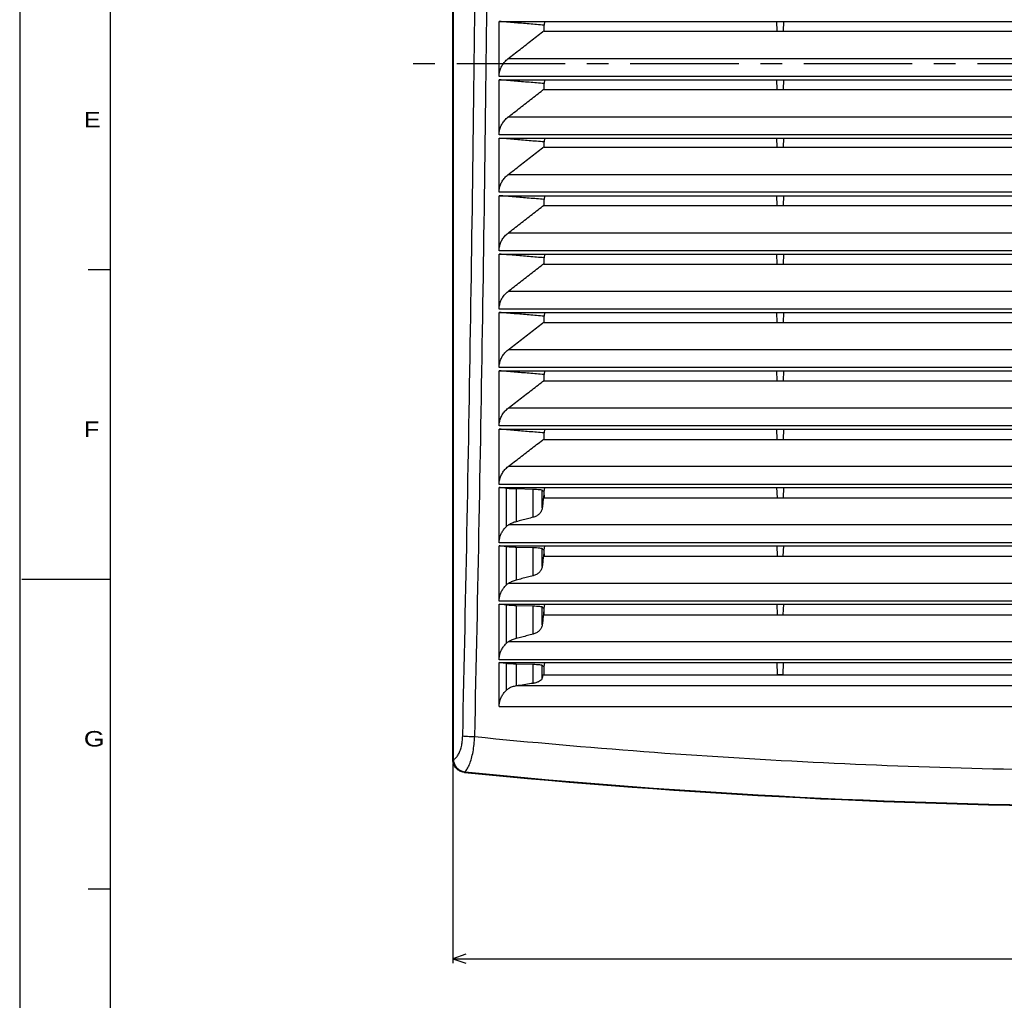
# Model space of a CAD drawing. Extents: x 0 to 1189, y 0 to 841.
# Tile 2 of 12: x 0 to 223, y 325 to 547. Entities that reach past the tile are written whole.
import ezdxf

# ---------------------------------------------------------------- set-up
doc = ezdxf.new("R2010")
doc.units = 0
doc.header["$LTSCALE"] = 65.395
doc.header["$MEASUREMENT"] = 0
doc.linetypes.add('CENTER', pattern=[0.6, 0.375, -0.075, 0.075, -0.075])
doc.layers.get('0').update_dxf_attribs({"linetype": 'CONTINUOUS'})
doc.layers.add('DEFAULT_1', color=7, linetype='CENTER')
doc.styles.add('TEXTSTYLE_1', font='txt', dxfattribs={"width": 0.6})
doc.styles.add('TEXTSTYLE_2', font='txt', dxfattribs={"width": 0.6})
doc.dimstyles.new('DIMSTYLE_1', dxfattribs={"dimtxt": 4, "dimasz": 3, "dimexe": 0.18, "dimexo": 0.0625, "dimgap": 0.09, "dimtad": 1, "dimdsep": 46, "dimtxsty": 'TEXTSTYLE_2', "dimcen": 0.09, "dimadec": 0, "dimazin": 0, "dimtp": 0.2, "dimtm": 0.2, "dimtfac": 1, "dimtofl": 0, "dimtmove": 0, "dimatfit": 3, "dimfxl": 1, "dimtolj": 1, "dimarcsym": 0})

# ---------------------------------------------------------------- blocks, each defined once
blk = doc.blocks.new('*D6')
at = {"color": 2, "linetype": 'Continuous'}
for p, q in [((97.89, 378.36), (97.89, 333.26)), ((413.89, 378.36), (413.89, 333.26)), ((97.89, 334.26), (255.89, 334.26)), ((413.89, 334.26), (255.89, 334.26))]:
    blk.add_line(p, q, dxfattribs=at)
for points in [[(100.89, 335.26), (97.89, 334.26), (100.89, 333.26)], [(410.89, 333.26), (413.89, 334.26), (410.89, 335.26)]]:
    blk.add_lwpolyline(points, dxfattribs=at)
at = {"color": 2, "linetype": 'Continuous', "style": 'TEXTSTYLE_2', "width": 0.45}
blk.add_text('316', height=4, dxfattribs=at).set_placement((253.44, 335.26))

msp = doc.modelspace()

# ---------------------------------------------------------------- linework, layer by layer
at = {"color": 2, "linetype": 'Continuous'}
msp.add_line((0, 841), (0, 0), dxfattribs=at)
at = {"color": 5, "linetype": 'Continuous'}
msp.add_line((20.5, 20.5), (20.5, 820.5), dxfattribs=at)
at = {"color": 7, "linetype": 'Continuous'}
for p, q in [((97.893, 379.363), (97.893, 693.94)), ((98.033, 693.814), (98.033, 379.49)), ((108.393, 533.787), (108.393, 546.202)), ((108.393, 546.202), (403.393, 546.202)), ((118.656, 546.202), (118.572, 545.354)), ((171.103, 546.202), (171.186, 544.008)), ((172.684, 546.202), (172.601, 544.008)), ((118.571, 544.147), (118.572, 545.354)), ((118.573, 544.008), (118.571, 544.147)), ((118.573, 544.008), (393.214, 544.008)), ((108.393, 520.575), (108.393, 533.002)), ((108.393, 533.002), (403.393, 533.002)), ((118.653, 533.002), (118.569, 532.154)), ((118.569, 530.927), (118.569, 532.154)), ((171.106, 533.002), (171.189, 530.79)), ((172.681, 533.002), (172.598, 530.79)), ((118.57, 530.79), (118.569, 530.927)), ((118.57, 530.79), (393.217, 530.79)), ((108.393, 507.564), (108.393, 519.802)), ((108.393, 519.802), (403.393, 519.802)), ((118.565, 517.907), (118.566, 518.954)), ((118.65, 519.802), (118.566, 518.954)), ((171.109, 519.802), (171.192, 517.773)), ((172.678, 519.802), (172.595, 517.773)), ((118.567, 517.773), (118.565, 517.907)), ((118.567, 517.773), (393.22, 517.773)), ((108.393, 494.353), (108.393, 506.802)), ((108.393, 506.802), (403.393, 506.802)), ((118.647, 506.802), (118.562, 505.954)), ((118.562, 504.687), (118.562, 505.954)), ((171.112, 506.802), (171.196, 504.556)), ((172.675, 506.802), (172.591, 504.556)), ((118.563, 504.556), (118.562, 504.687)), ((118.563, 504.556), (393.223, 504.556)), ((108.393, 481.142), (108.393, 493.602)), ((108.393, 493.602), (403.393, 493.602)), ((118.643, 493.602), (118.559, 492.754)), ((171.116, 493.602), (171.199, 491.338)), ((172.671, 493.602), (172.588, 491.338)), ((20.5, 490), (15.5, 490)), ((118.56, 491.338), (118.559, 491.467)), ((118.56, 491.338), (393.227, 491.338)), ((108.393, 467.931), (108.393, 480.402)), ((108.393, 480.402), (403.393, 480.402)), ((118.64, 480.402), (118.555, 479.554)), ((171.119, 480.402), (171.203, 478.121)), ((172.668, 480.402), (172.584, 478.121)), ((118.556, 478.121), (118.555, 478.246)), ((118.556, 478.121), (393.231, 478.121)), ((108.393, 454.72), (108.393, 467.202)), ((108.393, 467.202), (403.393, 467.202)), ((118.636, 467.202), (118.551, 466.354)), ((171.123, 467.202), (171.207, 464.904)), ((172.664, 467.202), (172.58, 464.904)), ((118.552, 464.904), (118.551, 465.026)), ((118.552, 464.904), (393.235, 464.904)), ((108.393, 441.509), (108.393, 454.002)), ((108.393, 454.002), (403.393, 454.002)), ((118.631, 454.002), (118.547, 453.154)), ((171.128, 454.002), (171.211, 451.687)), ((172.659, 454.002), (172.576, 451.687)), ((118.548, 451.687), (118.547, 451.805)), ((118.548, 451.687), (393.239, 451.687)), ((108.393, 428.298), (108.393, 440.802)), ((108.393, 440.802), (403.393, 440.802)), ((118.627, 440.802), (118.53, 439.83)), ((171.132, 440.802), (171.216, 438.47)), ((172.655, 440.802), (172.571, 438.47)), ((112.257, 440.551), (116.08, 440.442)), ((118.53, 439.83), (118.53, 439.738)), ((118.53, 439.738), (118.543, 438.47)), ((118.543, 438.47), (393.244, 438.47)), ((108.393, 415.087), (108.393, 427.602)), ((108.393, 427.602), (403.393, 427.602)), ((118.622, 427.602), (118.526, 426.634)), ((171.137, 427.602), (171.221, 425.253)), ((172.65, 427.602), (172.566, 425.253)), ((112.257, 427.351), (116.08, 427.242)), ((118.526, 426.634), (118.526, 426.479)), ((118.526, 426.479), (118.538, 425.253)), ((118.538, 425.253), (393.248, 425.253)), ((20.5, 420), (0.5, 420)), ((108.393, 401.876), (108.393, 414.402)), ((108.393, 414.402), (403.393, 414.402)), ((112.257, 414.151), (116.08, 414.042)), ((118.617, 414.402), (118.521, 413.438)), ((171.142, 414.402), (171.226, 412.036)), ((172.645, 414.402), (172.561, 412.036)), ((118.521, 413.438), (118.521, 413.219)), ((118.521, 413.219), (118.534, 412.036)), ((118.534, 412.036), (393.253, 412.036)), ((108.393, 391.28), (108.393, 401.202)), ((108.393, 401.202), (403.393, 401.202)), ((112.257, 400.951), (116.08, 400.842)), ((118.612, 401.202), (118.517, 400.242)), ((171.147, 401.202), (171.23, 398.439)), ((172.64, 401.202), (172.557, 398.439)), ((118.261, 398.402), (118.516, 398.48)), ((118.516, 398.48), (171.243, 398.48)), ((172.544, 398.48), (179.681, 398.481)), ((179.681, 398.481), (192.106, 398.48)), ((192.106, 398.48), (207.681, 398.481)), ((207.681, 398.481), (227.217, 398.48)), ((393.526, 398.402), (118.261, 398.402)), ((172.557, 398.439), (171.23, 398.439)), ((20.5, 350), (15.5, 350))]:
    msp.add_line(p, q, dxfattribs=at)
at = {"color": 9, "linetype": 'Continuous'}
for p, q in [((401.41, 537.745), (110.377, 537.745)), ((403.393, 533.787), (108.393, 533.787)), ((401.402, 524.544), (110.385, 524.544)), ((403.393, 520.575), (108.393, 520.575)), ((401.394, 511.543), (110.393, 511.543)), ((403.393, 507.564), (108.393, 507.564)), ((401.385, 498.342), (110.402, 498.342)), ((403.393, 494.353), (108.393, 494.353)), ((401.377, 485.14), (110.41, 485.14)), ((403.393, 481.142), (108.393, 481.142)), ((401.369, 471.939), (110.418, 471.939)), ((403.393, 467.931), (108.393, 467.931)), ((401.361, 458.738), (110.426, 458.738)), ((403.393, 454.72), (108.393, 454.72)), ((401.352, 445.537), (110.435, 445.537)), ((403.393, 441.509), (108.393, 441.509)), ((109.967, 440.67), (109.967, 431.923)), ((112.257, 440.551), (112.257, 433.073)), ((116.08, 434.074), (116.08, 440.442)), ((118.147, 436.181), (118.147, 440.214)), ((401.285, 432.336), (110.502, 432.336)), ((403.393, 428.298), (108.393, 428.298)), ((109.967, 427.47), (109.967, 418.715)), ((112.257, 427.351), (112.257, 419.864)), ((116.08, 420.864), (116.08, 427.242)), ((118.147, 422.967), (118.147, 427.014)), ((401.274, 419.135), (110.513, 419.135)), ((403.393, 415.087), (108.393, 415.087)), ((109.967, 414.27), (109.967, 405.506)), ((112.257, 414.151), (112.257, 406.655)), ((116.08, 407.654), (116.08, 414.042)), ((118.147, 409.754), (118.147, 413.814)), ((401.263, 405.934), (110.524, 405.934)), ((403.393, 401.876), (108.393, 401.876)), ((109.967, 401.07), (109.967, 394.913)), ((112.257, 400.951), (112.257, 395.927)), ((116.08, 396.523), (116.08, 400.842)), ((118.147, 397.772), (118.147, 400.614)), ((112.726, 396.002), (399.061, 396.002)), ((108.393, 391.28), (403.393, 391.28)), ((98.033, 379.49), (97.893, 379.363)), ((100.734, 376.506), (100.594, 376.38))]:
    msp.add_line(p, q, dxfattribs=at)
at = {"color": 7, "linetype": 'Continuous'}
for radius, start, end in [(1564.25, 264.302261, 269.867325), (1564.11, 264.306902, 269.869871)]:
    msp.add_arc((255.893, 1932.902), radius, start, end, dxfattribs=at)
at = {"color": 9, "linetype": 'Continuous'}
for points, knots in [([(100.157, 384.63), (100.523, 400.921), (101.2, 433.51), (102.047, 482.404), (102.727, 531.315), (103.238, 580.242), (103.582, 629.185), (103.699, 661.818), (103.729, 678.137)], [0, 0, 0, 0, 48.8864561, 97.7877257, 146.7034474, 195.6333163, 244.5770258, 293.5342126, 293.5342126, 293.5342126, 293.5342126]), ([(102.876, 384.485), (103.242, 400.784), (103.919, 433.388), (104.766, 482.304), (105.446, 531.237), (105.957, 580.186), (106.301, 629.151), (106.418, 661.799), (106.448, 678.125)], [0, 0, 0, 0, 48.9086503, 97.831943, 146.7696891, 195.7215899, 244.6873464, 293.6667654, 293.6667654, 293.6667654, 293.6667654]), ([(98.041, 379.281), (98.254, 379.374), (98.672, 379.683), (99.169, 380.354), (99.58, 381.227), (99.89, 382.263), (100.091, 383.415), (100.147, 384.219), (100.157, 384.63)], [0, 0, 0, 0, 0.6960483, 1.5214568, 2.4856858, 3.574802, 4.756975, 5.988753, 5.988753, 5.988753, 5.988753]), ([(100.157, 384.63), (100.311, 384.611), (100.679, 384.579), (101.306, 384.54), (102.058, 384.507), (102.596, 384.492), (102.876, 384.485)], [0, 0, 0, 0, 0.4653157, 1.1102012, 1.8834709, 2.7234977, 2.7234977, 2.7234977, 2.7234977]), ([(100.642, 376.517), (100.865, 376.712), (101.275, 377.264), (101.761, 378.288), (102.18, 379.581), (102.515, 381.087), (102.756, 382.745), (102.847, 383.897), (102.876, 384.485)], [0, 0, 0, 0, 0.8880808, 2.0264698, 3.3955778, 4.955388, 6.649623, 8.4181315, 8.4181315, 8.4181315, 8.4181315]), ([(102.876, 384.485), (115.605, 383.206), (141.081, 380.966), (179.345, 378.564), (217.618, 377.123), (255.893, 376.643), (294.169, 377.123), (332.442, 378.564), (370.705, 380.966), (396.182, 383.206), (408.911, 384.485)], [0, 0, 0, 0, 38.3810789, 76.7142887, 115.0035884, 153.2706623, 191.5377363, 229.8270368, 268.160234, 306.5412895, 306.5412895, 306.5412895, 306.5412895])]:
    msp.add_open_spline(points, degree=3, knots=knots, dxfattribs=at)
at = {"color": 7, "linetype": 'Continuous'}
for points, knots in [([(118.572, 545.354), (117.442, 545.448), (115.181, 545.636), (111.788, 545.919), (109.525, 546.107), (108.393, 546.202)], [0, 0, 0, 0, 3.4019939, 6.8064773, 10.2134502, 10.2134502, 10.2134502, 10.2134502]), ([(110.377, 537.745), (111.288, 538.457), (113.11, 539.88), (115.841, 542.014), (117.662, 543.436), (118.571, 544.147)], [0, 0, 0, 0, 3.4683836, 6.9345086, 10.398377, 10.398377, 10.398377, 10.398377]), ([(108.393, 533.787), (108.393, 534.067), (108.445, 534.645), (108.679, 535.497), (109.079, 536.326), (109.643, 537.096), (110.117, 537.542), (110.377, 537.745)], [0, 0, 0, 0, 0.8420914, 1.7282336, 2.6378999, 3.5872837, 4.5776026, 4.5776026, 4.5776026, 4.5776026]), ([(118.569, 532.154), (117.439, 532.248), (115.179, 532.436), (111.787, 532.719), (109.525, 532.907), (108.393, 533.002)], [0, 0, 0, 0, 3.4010445, 6.8045774, 10.2105988, 10.2105988, 10.2105988, 10.2105988]), ([(110.385, 524.544), (111.295, 525.254), (113.115, 526.672), (115.842, 528.8), (117.66, 530.218), (118.569, 530.927)], [0, 0, 0, 0, 3.4616135, 6.9209777, 10.3780946, 10.3780946, 10.3780946, 10.3780946]), ([(108.393, 520.575), (108.393, 520.857), (108.445, 521.435), (108.68, 522.29), (109.082, 523.121), (109.648, 523.894), (110.124, 524.34), (110.385, 524.544)], [0, 0, 0, 0, 0.8438931, 1.7323882, 2.6447484, 3.5971692, 4.5908009, 4.5908009, 4.5908009, 4.5908009]), ([(118.566, 518.954), (117.436, 519.048), (115.177, 519.236), (111.786, 519.519), (109.525, 519.707), (108.393, 519.802)], [0, 0, 0, 0, 3.4000191, 6.8025256, 10.2075194, 10.2075194, 10.2075194, 10.2075194]), ([(110.393, 511.543), (111.302, 512.25), (113.119, 513.665), (115.843, 515.786), (117.658, 517.2), (118.565, 517.907)], [0, 0, 0, 0, 3.454865, 6.9074898, 10.3578766, 10.3578766, 10.3578766, 10.3578766]), ([(108.393, 507.564), (108.393, 507.846), (108.445, 508.426), (108.681, 509.283), (109.085, 510.116), (109.653, 510.891), (110.131, 511.339), (110.393, 511.543)], [0, 0, 0, 0, 0.8456641, 1.7364764, 2.6514918, 3.6069077, 4.6038069, 4.6038069, 4.6038069, 4.6038069]), ([(118.562, 505.954), (117.433, 506.048), (115.174, 506.236), (111.785, 506.519), (109.524, 506.707), (108.393, 506.802)], [0, 0, 0, 0, 3.3989351, 6.8003564, 10.2042639, 10.2042639, 10.2042639, 10.2042639]), ([(110.402, 498.342), (111.309, 499.047), (113.123, 500.457), (115.843, 502.572), (117.656, 503.982), (118.562, 504.687)], [0, 0, 0, 0, 3.4479304, 6.89363, 10.337101, 10.337101, 10.337101, 10.337101]), ([(108.393, 494.353), (108.393, 494.636), (108.446, 495.217), (108.683, 496.076), (109.088, 496.911), (109.658, 497.688), (110.138, 498.137), (110.402, 498.342)], [0, 0, 0, 0, 0.8474591, 1.740624, 2.6583378, 3.6167987, 4.6170209, 4.6170209, 4.6170209, 4.6170209]), ([(118.559, 492.754), (117.43, 492.848), (115.172, 493.036), (111.784, 493.319), (109.524, 493.507), (108.393, 493.602)], [0, 0, 0, 0, 3.3977591, 6.7980031, 10.2007318, 10.2007318, 10.2007318, 10.2007318]), ([(118.559, 491.467), (118.559, 491.61), (118.559, 491.896), (118.559, 492.325), (118.559, 492.611), (118.559, 492.754)], [0, 0, 0, 0, 0.4291076, 0.858216, 1.2873253, 1.2873253, 1.2873253, 1.2873253]), ([(110.41, 485.14), (111.316, 485.844), (113.128, 487.25), (115.844, 489.358), (117.654, 490.764), (118.559, 491.467)], [0, 0, 0, 0, 3.4409129, 6.8796045, 10.3160769, 10.3160769, 10.3160769, 10.3160769]), ([(108.393, 481.142), (108.393, 481.425), (108.446, 482.008), (108.684, 482.869), (109.09, 483.706), (109.664, 484.485), (110.146, 484.935), (110.41, 485.14)], [0, 0, 0, 0, 0.8492505, 1.744768, 2.6651824, 3.6266925, 4.6302427, 4.6302427, 4.6302427, 4.6302427]), ([(118.555, 479.554), (117.427, 479.648), (115.17, 479.836), (111.782, 480.119), (109.523, 480.307), (108.393, 480.402)], [0, 0, 0, 0, 3.3965071, 6.7954977, 10.1969717, 10.1969717, 10.1969717, 10.1969717]), ([(118.555, 478.246), (118.555, 478.391), (118.555, 478.682), (118.555, 479.118), (118.555, 479.409), (118.555, 479.554)], [0, 0, 0, 0, 0.4359382, 0.8718773, 1.3078174, 1.3078174, 1.3078174, 1.3078174]), ([(110.418, 471.939), (111.323, 472.64), (113.132, 474.042), (115.844, 476.144), (117.651, 477.546), (118.555, 478.246)], [0, 0, 0, 0, 3.4338125, 6.8654132, 10.2948044, 10.2948044, 10.2948044, 10.2948044]), ([(108.393, 467.931), (108.393, 468.215), (108.446, 468.799), (108.685, 469.662), (109.093, 470.501), (109.669, 471.282), (110.153, 471.734), (110.418, 471.939)], [0, 0, 0, 0, 0.8510386, 1.7489084, 2.6720257, 3.636589, 4.6434724, 4.6434724, 4.6434724, 4.6434724]), ([(118.551, 466.354), (117.423, 466.448), (115.167, 466.636), (111.781, 466.919), (109.523, 467.107), (108.393, 467.202)], [0, 0, 0, 0, 3.3951792, 6.7928404, 10.1929834, 10.1929834, 10.1929834, 10.1929834]), ([(118.551, 465.026), (118.551, 465.173), (118.551, 465.469), (118.551, 465.911), (118.551, 466.207), (118.551, 466.354)], [0, 0, 0, 0, 0.4428019, 0.8856048, 1.3284088, 1.3284088, 1.3284088, 1.3284088]), ([(110.426, 458.738), (111.33, 459.437), (113.136, 460.835), (115.844, 462.93), (117.649, 464.327), (118.551, 465.026)], [0, 0, 0, 0, 3.4266291, 6.8510562, 10.2732834, 10.2732834, 10.2732834, 10.2732834]), ([(108.393, 454.72), (108.393, 455.004), (108.446, 455.59), (108.686, 456.455), (109.096, 457.297), (109.674, 458.08), (110.16, 458.532), (110.426, 458.738)], [0, 0, 0, 0, 0.8528232, 1.7530451, 2.6788678, 3.6464883, 4.6567099, 4.6567099, 4.6567099, 4.6567099]), ([(118.547, 453.154), (117.42, 453.248), (115.164, 453.437), (111.78, 453.719), (109.522, 453.907), (108.393, 454.002)], [0, 0, 0, 0, 3.3937753, 6.790031, 10.1887669, 10.1887669, 10.1887669, 10.1887669]), ([(118.547, 451.805), (118.547, 451.955), (118.547, 452.255), (118.547, 452.705), (118.547, 453.004), (118.547, 453.154)], [0, 0, 0, 0, 0.4496986, 0.8993983, 1.3490992, 1.3490992, 1.3490992, 1.3490992]), ([(110.435, 445.537), (111.337, 446.234), (113.14, 447.627), (115.844, 449.716), (117.646, 451.109), (118.547, 451.805)], [0, 0, 0, 0, 3.4193629, 6.8365335, 10.2515139, 10.2515139, 10.2515139, 10.2515139]), ([(108.393, 441.509), (108.393, 441.794), (108.447, 442.381), (108.688, 443.248), (109.099, 444.092), (109.68, 444.877), (110.167, 445.33), (110.435, 445.537)], [0, 0, 0, 0, 0.8546044, 1.7571783, 2.6857084, 3.6563904, 4.6699553, 4.6699553, 4.6699553, 4.6699553]), ([(109.967, 440.67), (109.704, 440.692), (109.18, 440.736), (108.656, 440.78), (108.393, 440.802)], [0, 0, 0, 0, 0.7892435, 1.5786209, 1.5786209, 1.5786209, 1.5786209]), ([(109.967, 440.67), (110.197, 440.651), (110.685, 440.617), (111.448, 440.577), (111.982, 440.559), (112.257, 440.551)], [0, 0, 0, 0, 0.6921277, 1.4688085, 2.2932607, 2.2932607, 2.2932607, 2.2932607]), ([(116.08, 440.442), (116.34, 440.435), (116.813, 440.414), (117.443, 440.372), (117.859, 440.302), (118.096, 440.266), (118.147, 440.214)], [0, 0, 0, 0, 0.781504, 1.4255465, 1.8724401, 2.0885411, 2.0885411, 2.0885411, 2.0885411]), ([(118.147, 440.214), (118.19, 440.172), (118.275, 440.086), (118.402, 439.958), (118.488, 439.872), (118.53, 439.83)], [0, 0, 0, 0, 0.18106451, 0.36206959, 0.54301528, 0.54301528, 0.54301528, 0.54301528]), ([(118.53, 439.738), (118.487, 439.343), (118.402, 438.552), (118.275, 437.367), (118.19, 436.576), (118.147, 436.181)], [0, 0, 0, 0, 1.1923573, 2.385001, 3.5779313, 3.5779313, 3.5779313, 3.5779313]), ([(116.08, 434.074), (115.655, 433.963), (114.805, 433.741), (113.531, 433.407), (112.681, 433.184), (112.257, 433.073)], [0, 0, 0, 0, 1.3172182, 2.6346041, 3.9521578, 3.9521578, 3.9521578, 3.9521578]), ([(118.147, 436.181), (118.119, 435.922), (117.957, 435.41), (117.467, 434.783), (116.821, 434.328), (116.33, 434.14), (116.08, 434.074)], [0, 0, 0, 0, 0.7817413, 1.564449, 2.348584, 3.1248089, 3.1248089, 3.1248089, 3.1248089]), ([(108.393, 428.298), (108.393, 428.547), (108.434, 429.06), (108.619, 429.823), (108.935, 430.575), (109.381, 431.29), (109.758, 431.721), (109.967, 431.923)], [0, 0, 0, 0, 0.7488456, 1.5366804, 2.3459509, 3.1837093, 4.0548039, 4.0548039, 4.0548039, 4.0548039]), ([(110.502, 432.336), (110.404, 432.276), (110.218, 432.149), (110.046, 432.001), (109.967, 431.923)], [0, 0, 0, 0, 0.34377028, 0.67743881, 0.67743881, 0.67743881, 0.67743881]), ([(112.257, 433.073), (111.952, 432.993), (111.347, 432.79), (110.777, 432.503), (110.502, 432.336)], [0, 0, 0, 0, 0.9433808, 1.907608, 1.907608, 1.907608, 1.907608]), ([(109.967, 427.47), (109.704, 427.492), (109.18, 427.536), (108.656, 427.58), (108.393, 427.602)], [0, 0, 0, 0, 0.7892449, 1.5786237, 1.5786237, 1.5786237, 1.5786237]), ([(109.967, 427.47), (110.197, 427.451), (110.685, 427.417), (111.448, 427.377), (111.982, 427.358), (112.257, 427.351)], [0, 0, 0, 0, 0.6921573, 1.4688423, 2.2932624, 2.2932624, 2.2932624, 2.2932624]), ([(116.08, 427.242), (116.34, 427.235), (116.813, 427.214), (117.443, 427.172), (117.859, 427.102), (118.096, 427.065), (118.147, 427.014)], [0, 0, 0, 0, 0.7814374, 1.4254817, 1.8724156, 2.0885515, 2.0885515, 2.0885515, 2.0885515]), ([(118.147, 427.014), (118.189, 426.972), (118.273, 426.887), (118.4, 426.761), (118.484, 426.676), (118.526, 426.634)], [0, 0, 0, 0, 0.17906079, 0.35806349, 0.53700811, 0.53700811, 0.53700811, 0.53700811]), ([(118.526, 426.479), (118.484, 426.089), (118.399, 425.309), (118.273, 424.138), (118.189, 423.358), (118.147, 422.967)], [0, 0, 0, 0, 1.1771541, 2.3545884, 3.5323031, 3.5323031, 3.5323031, 3.5323031]), ([(118.147, 422.967), (118.119, 422.709), (117.957, 422.198), (117.467, 421.572), (116.821, 421.117), (116.33, 420.93), (116.08, 420.864)], [0, 0, 0, 0, 0.7800836, 1.5621225, 2.3461287, 3.1223974, 3.1223974, 3.1223974, 3.1223974]), ([(116.08, 420.864), (115.655, 420.753), (114.805, 420.531), (113.531, 420.197), (112.681, 419.975), (112.257, 419.864)], [0, 0, 0, 0, 1.317089, 2.6343454, 3.9517691, 3.9517691, 3.9517691, 3.9517691]), ([(108.393, 415.087), (108.393, 415.336), (108.434, 415.849), (108.619, 416.613), (108.935, 417.365), (109.381, 418.08), (109.758, 418.512), (109.967, 418.715)], [0, 0, 0, 0, 0.7488297, 1.5369637, 2.3468037, 3.1851947, 4.0570534, 4.0570534, 4.0570534, 4.0570534]), ([(110.513, 419.135), (110.413, 419.074), (110.222, 418.945), (110.048, 418.794), (109.967, 418.715)], [0, 0, 0, 0, 0.35040789, 0.69029008, 0.69029008, 0.69029008, 0.69029008]), ([(112.257, 419.864), (111.954, 419.785), (111.353, 419.584), (110.786, 419.3), (110.513, 419.135)], [0, 0, 0, 0, 0.9372939, 1.8948588, 1.8948588, 1.8948588, 1.8948588]), ([(109.967, 414.27), (109.704, 414.292), (109.18, 414.336), (108.656, 414.38), (108.393, 414.402)], [0, 0, 0, 0, 0.7892463, 1.5786265, 1.5786265, 1.5786265, 1.5786265]), ([(109.967, 414.27), (110.197, 414.251), (110.685, 414.217), (111.448, 414.177), (111.982, 414.158), (112.257, 414.151)], [0, 0, 0, 0, 0.6921875, 1.4688766, 2.2932642, 2.2932642, 2.2932642, 2.2932642]), ([(116.08, 414.042), (116.34, 414.035), (116.813, 414.013), (117.443, 413.972), (117.859, 413.902), (118.096, 413.865), (118.147, 413.814)], [0, 0, 0, 0, 0.7813697, 1.4254159, 1.8723906, 2.0885621, 2.0885621, 2.0885621, 2.0885621]), ([(118.147, 413.814), (118.189, 413.772), (118.272, 413.689), (118.397, 413.563), (118.48, 413.48), (118.521, 413.438)], [0, 0, 0, 0, 0.17695826, 0.3538598, 0.53070464, 0.53070464, 0.53070464, 0.53070464]), ([(118.521, 413.219), (118.48, 412.834), (118.396, 412.064), (118.272, 410.909), (118.189, 410.139), (118.147, 409.754)], [0, 0, 0, 0, 1.1613458, 2.3229654, 3.4848588, 3.4848588, 3.4848588, 3.4848588]), ([(118.147, 409.754), (118.119, 409.496), (117.957, 408.986), (117.467, 408.361), (116.821, 407.907), (116.33, 407.72), (116.08, 407.654)], [0, 0, 0, 0, 0.7784361, 1.5598081, 2.3436867, 3.1200005, 3.1200005, 3.1200005, 3.1200005]), ([(116.08, 407.654), (115.655, 407.543), (114.805, 407.321), (113.531, 406.988), (112.681, 406.766), (112.257, 406.655)], [0, 0, 0, 0, 1.3169607, 2.6340884, 3.9513831, 3.9513831, 3.9513831, 3.9513831]), ([(108.393, 401.876), (108.393, 402.125), (108.434, 402.638), (108.619, 403.402), (108.935, 404.155), (109.381, 404.871), (109.758, 405.303), (109.967, 405.506)], [0, 0, 0, 0, 0.7488103, 1.5372398, 2.3476474, 3.186669, 4.0592908, 4.0592908, 4.0592908, 4.0592908]), ([(110.524, 405.934), (110.422, 405.872), (110.227, 405.741), (110.049, 405.587), (109.967, 405.506)], [0, 0, 0, 0, 0.35708315, 0.70320475, 0.70320475, 0.70320475, 0.70320475]), ([(112.257, 406.655), (111.956, 406.577), (111.359, 406.378), (110.795, 406.097), (110.524, 405.934)], [0, 0, 0, 0, 0.931177, 1.8820607, 1.8820607, 1.8820607, 1.8820607]), ([(109.967, 401.07), (109.704, 401.092), (109.18, 401.136), (108.656, 401.18), (108.393, 401.202)], [0, 0, 0, 0, 0.7892478, 1.5786294, 1.5786294, 1.5786294, 1.5786294]), ([(109.967, 401.07), (110.197, 401.051), (110.685, 401.016), (111.448, 400.977), (111.982, 400.958), (112.257, 400.951)], [0, 0, 0, 0, 0.6922181, 1.4689115, 2.2932659, 2.2932659, 2.2932659, 2.2932659]), ([(116.08, 400.842), (116.34, 400.835), (116.813, 400.813), (117.443, 400.772), (117.859, 400.702), (118.096, 400.665), (118.147, 400.614)], [0, 0, 0, 0, 0.781301, 1.425349, 1.8723653, 2.0885729, 2.0885729, 2.0885729, 2.0885729]), ([(118.147, 400.614), (118.188, 400.573), (118.27, 400.49), (118.393, 400.366), (118.476, 400.284), (118.517, 400.242)], [0, 0, 0, 0, 0.17475686, 0.34945841, 0.52410469, 0.52410469, 0.52410469, 0.52410469]), ([(118.517, 400.242), (118.517, 400.047), (118.516, 399.655), (118.516, 399.068), (118.516, 398.676), (118.516, 398.48)], [0, 0, 0, 0, 0.5873673, 1.1747326, 1.7620959, 1.7620959, 1.7620959, 1.7620959]), ([(116.08, 396.523), (115.521, 396.437), (114.403, 396.263), (113.285, 396.089), (112.726, 396.002)], [0, 0, 0, 0, 1.6969183, 3.394068, 3.394068, 3.394068, 3.394068]), ([(118.147, 397.772), (118.119, 397.617), (117.937, 397.295), (117.46, 396.942), (116.821, 396.673), (116.337, 396.563), (116.08, 396.523)], [0, 0, 0, 0, 0.4707372, 1.0544586, 1.7555584, 2.5363824, 2.5363824, 2.5363824, 2.5363824]), ([(118.261, 398.402), (118.242, 398.297), (118.204, 398.087), (118.166, 397.877), (118.147, 397.772)], [0, 0, 0, 0, 0.32007707, 0.64019645, 0.64019645, 0.64019645, 0.64019645]), ([(108.393, 391.28), (108.393, 391.526), (108.433, 392.035), (108.616, 392.8), (108.934, 393.558), (109.382, 394.278), (109.759, 394.71), (109.967, 394.913)], [0, 0, 0, 0, 0.7371762, 1.525163, 2.3504136, 3.1910911, 4.0610729, 4.0610729, 4.0610729, 4.0610729]), ([(112.257, 395.927), (111.948, 395.875), (111.366, 395.743), (110.581, 395.412), (110.147, 395.089), (109.967, 394.913)], [0, 0, 0, 0, 0.9399484, 1.7816925, 2.5396549, 2.5396549, 2.5396549, 2.5396549]), ([(112.726, 396.002), (112.647, 395.99), (112.491, 395.965), (112.334, 395.94), (112.257, 395.927)], [0, 0, 0, 0, 0.23838278, 0.47534449, 0.47534449, 0.47534449, 0.47534449]), ([(100.594, 376.38), (100.304, 376.409), (99.725, 376.554), (98.961, 377.012), (98.361, 377.675), (97.98, 378.481), (97.893, 379.071), (97.893, 379.363)], [0, 0, 0, 0, 0.8755563, 1.758697, 2.635819, 3.5206131, 4.3956377, 4.3956377, 4.3956377, 4.3956377]), ([(98.041, 379.281), (98.039, 379.304), (98.036, 379.35), (98.034, 379.42), (98.033, 379.466), (98.033, 379.49)], [0, 0, 0, 0, 0.06951615, 0.13920882, 0.20890603, 0.20890603, 0.20890603, 0.20890603]), ([(98.041, 379.28), (98.062, 379.012), (98.177, 378.472), (98.559, 377.742), (99.126, 377.135), (99.834, 376.703), (100.37, 376.554), (100.64, 376.517)], [0, 0, 0, 0, 0.8081012, 1.6316697, 2.444455, 3.2708979, 4.0890132, 4.0890132, 4.0890132, 4.0890132]), ([(100.642, 376.517), (100.663, 376.514), (100.693, 376.51), (100.724, 376.508), (100.734, 376.507)], [0, 0, 0, 0, 0.060963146, 0.09205795, 0.09205795, 0.09205795, 0.09205795])]:
    msp.add_open_spline(points, degree=3, knots=knots, dxfattribs=at)
at = {"layer": 'DEFAULT_1', "color": 2, "linetype": 'CENTER'}
msp.add_line((241.031, 536.652), (88.502, 536.652), dxfattribs=at)

# ---------------------------------------------------------------- texts
at = {"color": 2, "linetype": 'Continuous', "style": 'TEXTSTYLE_1'}
for s, width, p in [('E', 1.230769, (14.487, 522.24)), ('F', 1.230769, (14.487, 452.24)), ('G', 1.307692, (14.487, 382.24))]:
    msp.add_text(s, height=3.5, dxfattribs=dict(at, width=width)).set_placement(p)

# ---------------------------------------------------------------- dimensions: what is measured, and where the dimension line sits
at = {"color": 2, "linetype": 'Continuous'}
dim = msp.add_linear_dim(base=(413.893, 334.258), p1=(97.893, 378.363), p2=(413.893, 378.363), dimstyle='DIMSTYLE_1', dxfattribs=at)
dim.commit()
dim.dimension.update_dxf_attribs({"geometry": '*D6', "text_midpoint": (256.143, 337.258), "dimtype": 160})

doc.saveas('drawing.dxf')
